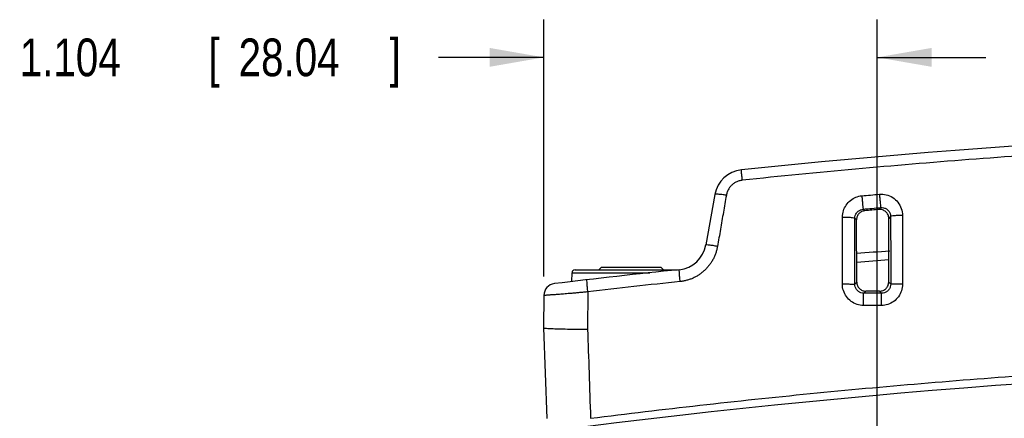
# Model space of a CAD drawing. Header units: inches. Extents: x 0 to 34, y 0 to 22.
# Tile 72 of 111: x 6.7 to 10, y 18.6 to 19.9. Entities that reach past the tile are written whole.
import ezdxf

# ---------------------------------------------------------------- set-up
doc = ezdxf.new("R2010")
doc.units = ezdxf.units.IN
doc.header["$LTSCALE"] = 1.87
doc.header["$MEASUREMENT"] = 0
doc.layers.get('0').update_dxf_attribs({"linetype": 'CONTINUOUS'})
doc.layers.add('DIMENSIONS', color=7, linetype='CONTINUOUS')
doc.styles.get("Standard").update_dxf_attribs({"font": 'txt', "width": 0.8})
doc.dimstyles.new('DIMSTYLE_1', dxfattribs={"dimtxt": 0.125, "dimasz": 0.18, "dimexe": 0.18, "dimexo": 0.0625, "dimgap": 0.09, "dimtad": 0, "dimtih": 1, "dimtoh": 1, "dimdec": 3, "dimzin": 4, "dimdsep": 46, "dimtxsty": 'STANDARD', "dimblk": '_FILLED', "dimblk1": '_FILLED', "dimblk2": '_FILLED', "dimcen": 0.09, "dimadec": 0, "dimazin": 0, "dimtp": 0.001, "dimtm": 0.001, "dimtfac": 1, "dimtdec": 3, "dimtofl": 0, "dimtmove": 0, "dimatfit": 3, "dimldrblk": '_FILLED', "dimfxl": 1, "dimtolj": 1, "dimtzin": 4, "dimarcsym": 0})

# ---------------------------------------------------------------- blocks, each defined once
blk = doc.blocks.new('_FILLED')
at = {"color": 0, "linetype": 'BYBLOCK'}
blk.add_solid([(0, 0), (-1, 0.174), (-1, -0.174)], dxfattribs=at)
blk = doc.blocks.new('*D4')
at = {"layer": 'DIMENSIONS', "color": 2, "linetype": 'CONTINUOUS'}
for p, q in [((8.4819, 19.038), (8.4819, 19.89)), ((9.586, 18.1315), (9.586, 19.89)), ((8.4819, 19.765), (8.1334, 19.765)), ((9.586, 19.765), (9.946, 19.765))]:
    blk.add_line(p, q, dxfattribs=at)
at = {"layer": 'DIMENSIONS', "color": 2, "linetype": 'CONTINUOUS', "xscale": 0.18, "yscale": 0.18, "zscale": 0.18}
blk.add_blockref('_FILLED', (8.4819, 19.765), dxfattribs=at)
at = {"layer": 'DIMENSIONS', "color": 2, "linetype": 'CONTINUOUS', "xscale": 0.18, "yscale": 0.18, "zscale": 0.18, "rotation": 180}
blk.add_blockref('_FILLED', (9.586, 19.765), dxfattribs=at)
at = {"layer": 'DIMENSIONS', "color": 2, "linetype": 'CONTINUOUS', "width": 0.8}
for s, p in [('1.104', (6.7459, 19.7025)), ('[', (7.3709, 19.7025)), ('28.04', (7.4709, 19.7025)), (']', (7.9709, 19.7025))]:
    blk.add_text(s, height=0.125, dxfattribs=at).set_placement(p)

msp = doc.modelspace()

# ---------------------------------------------------------------- linework, layer by layer
at = {"color": 7, "linetype": 'CONTINUOUS'}
for p, q in [((9.0479, 19.3101), (9.0185, 19.1432)), ((9.5393, 19.2618), (9.545, 19.2566)), ((9.5974, 19.2669), (9.5917, 19.2607)), ((9.6695, 19.2409), (9.6699, 19.0136)), ((9.4706, 19.0137), (9.471, 19.2355)), ((9.5118, 19.2321), (9.5177, 19.2266)), ((9.518, 19.02), (9.5177, 19.2266)), ((9.624, 19.02), (9.6243, 19.2308)), ((9.6303, 19.2374), (9.6243, 19.2308)), ((8.5742, 19.0217), (8.5752, 19.0509)), ((8.5752, 19.0509), (8.8327, 19.0509)), ((8.5852, 19.0605), (8.9244, 19.0605)), ((8.664, 19.0605), (8.672, 19.0685)), ((8.87, 19.0685), (8.672, 19.0685)), ((8.878, 19.0605), (8.87, 19.0685)), ((9.5114, 19.0135), (9.518, 19.02)), ((9.6307, 19.0133), (9.624, 19.02)), ((8.6277, 18.9877), (8.6267, 18.8635)), ((9.5414, 18.9834), (9.548, 18.9901)), ((9.6006, 18.9834), (9.594, 18.99)), ((8.4819, 18.9755), (8.481, 18.8685)), ((8.481, 18.8685), (8.4915, 18.5675))]:
    msp.add_line(p, q, dxfattribs=at)
for centre, radius, start, end in [((11.971, -7.999), 27.5375, 84.09115, 95.90885), ((9.1464, 19.2927), 0.1, 95.9088, 170), ((8.92, 19.1606), 0.1, 275.8882, 350), ((11.3924, -4.8122), 24, 94.21714, 94.47982), ((11.3924, -4.8122), 24, 95.88837, 96.88085), ((8.5852, 19.0505), 0.01, 90, 178), ((8.5219, 18.9752), 0.04, 96.8809, 179.5), ((11.971, -7.999), 26.75, 82.80027, 97.19973)]:
    msp.add_arc(centre, radius, start, end, dxfattribs=at)
for points, knots in [([(14.8027, 19.3577), (14.678, 19.3708), (14.428, 19.3952), (14.0521, 19.4268), (13.675, 19.4532), (13.2971, 19.4743), (12.9186, 19.4902), (12.5397, 19.5008), (12.1606, 19.5061), (11.7814, 19.5061), (11.4023, 19.5008), (11.0234, 19.4902), (10.6448, 19.4743), (10.2669, 19.4532), (9.8898, 19.4268), (9.514, 19.3952), (9.264, 19.3708), (9.1392, 19.3577)], [0, 0, 0, 0, 0.06631, 0.132812, 0.199446, 0.266168, 0.332946, 0.399757, 0.466584, 0.533416, 0.600244, 0.667054, 0.733832, 0.800554, 0.867189, 0.93369, 1, 1, 1, 1]), ([(9.1392, 19.3577), (9.1388, 19.3622), (9.1382, 19.3702), (9.1363, 19.3817), (9.1375, 19.387), (9.1352, 19.3921), (9.1361, 19.3922)], [0, 0, 0, 0, 0.392135, 0.714601, 0.92621, 1, 1, 1, 1]), ([(9.1392, 19.3577), (9.1374, 19.3575), (9.1338, 19.3569), (9.1284, 19.3556), (9.1231, 19.3537), (9.1181, 19.3514), (9.1133, 19.3486), (9.1087, 19.3454), (9.1045, 19.3418), (9.1006, 19.3377), (9.0971, 19.3334), (9.094, 19.3287), (9.0914, 19.3237), (9.0892, 19.3186), (9.0874, 19.3132), (9.0866, 19.3095), (9.0863, 19.3077)], [0, 0, 0, 0, 0.070864, 0.141766, 0.212729, 0.283755, 0.354871, 0.426098, 0.49746, 0.56896, 0.640557, 0.712235, 0.784058, 0.856006, 0.927995, 1, 1, 1, 1]), ([(9.0863, 19.3077), (9.0815, 19.3085), (9.0727, 19.3098), (9.0602, 19.3113), (9.0536, 19.3112), (9.0481, 19.3112), (9.0479, 19.3101)], [0, 0, 0, 0, 0.380463, 0.700452, 0.915225, 1, 1, 1, 1]), ([(9.0863, 19.3077), (9.0831, 19.289), (9.0765, 19.2514), (9.0667, 19.195), (9.0602, 19.1573), (9.0569, 19.1383)], [0, 0, 0, 0, 0.331476, 0.664955, 1, 1, 1, 1]), ([(9.471, 19.2355), (9.471, 19.2426), (9.4731, 19.2567), (9.4823, 19.2759), (9.4966, 19.2915), (9.5146, 19.3022), (9.5281, 19.3055), (9.5349, 19.3061)], [0, 0, 0, 0, 0.203039, 0.404872, 0.605046, 0.803423, 1, 1, 1, 1]), ([(9.5349, 19.3061), (9.5446, 19.3069), (9.564, 19.3087), (9.5834, 19.3104), (9.5931, 19.3113)], [0, 0, 0, 0, 0.500035, 1, 1, 1, 1]), ([(9.5349, 19.3061), (9.5354, 19.3007), (9.5364, 19.2905), (9.5374, 19.277), (9.5389, 19.2678), (9.5388, 19.263), (9.5393, 19.2618)], [0, 0, 0, 0, 0.36637, 0.68838, 0.91207, 1, 1, 1, 1]), ([(9.5931, 19.3113), (9.6008, 19.312), (9.6164, 19.3108), (9.6379, 19.3014), (9.6554, 19.2854), (9.6668, 19.2645), (9.6695, 19.2487), (9.6695, 19.2409)], [0, 0, 0, 0, 0.197551, 0.395887, 0.59588, 0.797593, 1, 1, 1, 1]), ([(9.5931, 19.3113), (9.5936, 19.3059), (9.5946, 19.2957), (9.5956, 19.2821), (9.597, 19.2729), (9.5969, 19.2681), (9.5974, 19.2669)], [0, 0, 0, 0, 0.366233, 0.688275, 0.912044, 1, 1, 1, 1]), ([(9.5118, 19.2321), (9.5118, 19.2351), (9.5127, 19.241), (9.5167, 19.2491), (9.5229, 19.2557), (9.5306, 19.2601), (9.5364, 19.2615), (9.5393, 19.2618)], [0, 0, 0, 0, 0.201411, 0.402242, 0.602437, 0.801826, 1, 1, 1, 1]), ([(9.545, 19.2566), (9.5414, 19.2562), (9.5341, 19.2542), (9.5251, 19.2474), (9.5191, 19.2378), (9.5177, 19.2303), (9.5177, 19.2266)], [0, 0, 0, 0, 0.249816, 0.500131, 0.750344, 1, 1, 1, 1]), ([(9.5393, 19.2618), (9.549, 19.2627), (9.5684, 19.2644), (9.5877, 19.2661), (9.5974, 19.2669)], [0, 0, 0, 0, 0.500063, 1, 1, 1, 1]), ([(9.5917, 19.2607), (9.5839, 19.26), (9.5684, 19.2586), (9.5528, 19.2573), (9.545, 19.2566)], [0, 0, 0, 0, 0.499997, 1, 1, 1, 1]), ([(9.6243, 19.2308), (9.6243, 19.235), (9.6225, 19.2434), (9.615, 19.2537), (9.6041, 19.2601), (9.5958, 19.2611), (9.5917, 19.2607)], [0, 0, 0, 0, 0.252634, 0.504383, 0.753534, 1, 1, 1, 1]), ([(9.5974, 19.2669), (9.6007, 19.2672), (9.6074, 19.2667), (9.6166, 19.2628), (9.6242, 19.2561), (9.6291, 19.2473), (9.6303, 19.2407), (9.6303, 19.2374)], [0, 0, 0, 0, 0.199451, 0.399052, 0.599114, 0.799617, 1, 1, 1, 1]), ([(9.6695, 19.2409), (9.6646, 19.2409), (9.6556, 19.2406), (9.6432, 19.2402), (9.6359, 19.2387), (9.6307, 19.2385), (9.6303, 19.2374)], [0, 0, 0, 0, 0.373051, 0.690831, 0.909022, 1, 1, 1, 1]), ([(9.471, 19.2355), (9.476, 19.2355), (9.4854, 19.2353), (9.4983, 19.2349), (9.5059, 19.2334), (9.5113, 19.2333), (9.5118, 19.2321)], [0, 0, 0, 0, 0.37044, 0.689009, 0.908782, 1, 1, 1, 1]), ([(9.5114, 19.0135), (9.5114, 19.0379), (9.5115, 19.0866), (9.5116, 19.1595), (9.5117, 19.208), (9.5118, 19.2321)], [0, 0, 0, 0, 0.33545, 0.668784, 1, 1, 1, 1]), ([(9.6303, 19.2374), (9.6304, 19.2126), (9.6305, 19.163), (9.6306, 19.0883), (9.6307, 19.0384), (9.6307, 19.0133)], [0, 0, 0, 0, 0.331154, 0.664446, 1, 1, 1, 1]), ([(9.0569, 19.1383), (9.052, 19.1392), (9.0432, 19.1405), (9.0306, 19.1429), (9.0244, 19.1424), (9.0187, 19.1442), (9.0185, 19.1432)], [0, 0, 0, 0, 0.384122, 0.707315, 0.922669, 1, 1, 1, 1]), ([(9.0569, 19.1383), (9.0562, 19.1345), (9.0546, 19.127), (9.0513, 19.1159), (9.047, 19.1052), (9.042, 19.0948), (9.0362, 19.085), (9.0295, 19.0756), (9.0222, 19.0668), (9.0142, 19.0587), (9.0056, 19.0512), (8.9964, 19.0445), (8.9868, 19.0385), (8.9767, 19.0334), (8.9662, 19.0291), (8.9554, 19.0257), (8.9444, 19.0232), (8.937, 19.0221), (8.9333, 19.0217)], [0, 0, 0, 0, 0.06342, 0.126821, 0.190069, 0.253119, 0.316032, 0.378849, 0.441532, 0.50404, 0.566445, 0.628827, 0.690945, 0.752943, 0.815016, 0.876994, 0.938701, 1, 1, 1, 1]), ([(8.9333, 19.0217), (8.9328, 19.0267), (8.9322, 19.0357), (8.9302, 19.0489), (8.9314, 19.055), (8.9293, 19.061), (8.9303, 19.0611)], [0, 0, 0, 0, 0.383257, 0.707292, 0.923566, 1, 1, 1, 1]), ([(8.6277, 18.9877), (8.6272, 18.9928), (8.6264, 19.0019), (8.6243, 19.0151), (8.6254, 19.0214), (8.6233, 19.0275), (8.6243, 19.0276)], [0, 0, 0, 0, 0.382306, 0.706442, 0.923175, 1, 1, 1, 1]), ([(8.9333, 19.0217), (8.8823, 19.0164), (8.7804, 19.0054), (8.6786, 18.9937), (8.6277, 18.9877)], [0, 0, 0, 0, 0.500714, 1, 1, 1, 1]), ([(9.4706, 19.0137), (9.4757, 19.0137), (9.4851, 19.0137), (9.4976, 19.0137), (9.5061, 19.0134), (9.5103, 19.0137), (9.5114, 19.0135)], [0, 0, 0, 0, 0.373301, 0.693869, 0.913732, 1, 1, 1, 1]), ([(9.5405, 18.9427), (9.5333, 18.9427), (9.5186, 18.9451), (9.4989, 18.9552), (9.4831, 18.9711), (9.4729, 18.9913), (9.4706, 19.0062), (9.4706, 19.0137)], [0, 0, 0, 0, 0.197683, 0.395778, 0.595362, 0.796843, 1, 1, 1, 1]), ([(9.5414, 18.9834), (9.5383, 18.9834), (9.532, 18.9844), (9.5235, 18.9887), (9.5168, 18.9954), (9.5124, 19.004), (9.5114, 19.0103), (9.5114, 19.0135)], [0, 0, 0, 0, 0.199041, 0.397872, 0.597378, 0.798038, 1, 1, 1, 1]), ([(9.518, 19.02), (9.518, 19.0161), (9.5196, 19.0082), (9.5263, 18.9983), (9.5362, 18.9916), (9.5441, 18.9901), (9.548, 18.9901)], [0, 0, 0, 0, 0.250233, 0.500637, 0.750712, 1, 1, 1, 1]), ([(9.594, 18.99), (9.5979, 18.99), (9.6058, 18.9916), (9.6158, 18.9983), (9.6225, 19.0082), (9.624, 19.0161), (9.624, 19.02)], [0, 0, 0, 0, 0.250697, 0.501191, 0.751074, 1, 1, 1, 1]), ([(9.6699, 19.0136), (9.6699, 19.0061), (9.6675, 18.9912), (9.6573, 18.971), (9.6415, 18.9551), (9.6217, 18.945), (9.6071, 18.9427), (9.5998, 18.9427)], [0, 0, 0, 0, 0.20269, 0.404161, 0.603903, 0.802343, 1, 1, 1, 1]), ([(9.6307, 19.0133), (9.6307, 19.0102), (9.6297, 19.0038), (9.6253, 18.9953), (9.6185, 18.9886), (9.61, 18.9844), (9.6037, 18.9834), (9.6006, 18.9834)], [0, 0, 0, 0, 0.200995, 0.401615, 0.601326, 0.800705, 1, 1, 1, 1]), ([(9.6699, 19.0136), (9.6649, 19.0136), (9.6558, 19.0135), (9.6439, 19.0136), (9.6358, 19.0133), (9.6318, 19.0135), (9.6307, 19.0133)], [0, 0, 0, 0, 0.376188, 0.69612, 0.91438, 1, 1, 1, 1]), ([(8.6277, 18.9877), (8.6231, 18.9873), (8.6138, 18.9864), (8.6002, 18.985), (8.5871, 18.9838), (8.5746, 18.9827), (8.563, 18.9817), (8.5524, 18.9808), (8.5429, 18.9801), (8.5343, 18.9794), (8.5264, 18.9788), (8.5193, 18.9783), (8.5128, 18.9779), (8.5069, 18.9775), (8.5016, 18.9771), (8.4968, 18.9767), (8.4925, 18.9764), (8.4889, 18.9761), (8.486, 18.9759), (8.4839, 18.9757), (8.4826, 18.9756), (8.4821, 18.9756), (8.4819, 18.9755)], [0, 0, 0, 0, 0.096146, 0.190118, 0.280793, 0.366758, 0.446621, 0.519309, 0.584523, 0.643162, 0.69646, 0.745078, 0.789405, 0.829749, 0.866318, 0.899308, 0.928578, 0.95356, 0.973606, 0.988206, 0.997045, 1, 1, 1, 1]), ([(9.5405, 18.9427), (9.5406, 18.9478), (9.5407, 18.9572), (9.5405, 18.9697), (9.5414, 18.9779), (9.5408, 18.9824), (9.5414, 18.9834)], [0, 0, 0, 0, 0.373327, 0.693744, 0.913498, 1, 1, 1, 1]), ([(9.6006, 18.9834), (9.5907, 18.9834), (9.571, 18.9834), (9.5513, 18.9834), (9.5414, 18.9834)], [0, 0, 0, 0, 0.500034, 1, 1, 1, 1]), ([(9.594, 18.99), (9.5863, 18.99), (9.571, 18.99), (9.5557, 18.9901), (9.548, 18.9901)], [0, 0, 0, 0, 0.499999, 1, 1, 1, 1]), ([(9.5998, 18.9427), (9.5998, 18.9477), (9.5999, 18.9571), (9.5997, 18.9697), (9.6007, 18.9779), (9.6, 18.9824), (9.6006, 18.9834)], [0, 0, 0, 0, 0.373334, 0.693757, 0.913512, 1, 1, 1, 1]), ([(9.5998, 18.9427), (9.5899, 18.9427), (9.5702, 18.9427), (9.5504, 18.9427), (9.5405, 18.9427)], [0, 0, 0, 0, 0.499999, 1, 1, 1, 1]), ([(8.481, 18.8685), (8.4816, 18.8682), (8.4848, 18.867), (8.4936, 18.8669), (8.5092, 18.8657), (8.5325, 18.8651), (8.5617, 18.8644), (8.5831, 18.8641), (8.5943, 18.8639)], [0, 0, 0, 0, 0.019341, 0.089408, 0.227201, 0.435926, 0.702975, 1, 1, 1, 1]), ([(8.6267, 18.8635), (8.6283, 18.8156), (8.6316, 18.7172), (8.6348, 18.6188), (8.6365, 18.5684)], [0, 0, 0, 0, 0.487227, 1, 1, 1, 1]), ([(8.6365, 18.5684), (8.757, 18.5836), (8.9992, 18.6126), (9.3643, 18.6512), (9.7324, 18.685), (10.1029, 18.7138), (10.4753, 18.7375), (10.8493, 18.7559), (11.2244, 18.7692), (11.6002, 18.7771), (11.9763, 18.7797), (12.3525, 18.7769), (12.7283, 18.7689), (13.1033, 18.7555), (13.4773, 18.7369), (13.8497, 18.713), (14.2201, 18.6841), (14.5882, 18.6502), (14.9498, 18.6118), (15.1885, 18.5832), (15.3054, 18.5684)], [0, 0, 0, 0, 0.054496, 0.109427, 0.164722, 0.220316, 0.276147, 0.332159, 0.388303, 0.444531, 0.5008, 0.557069, 0.613296, 0.669436, 0.725444, 0.781269, 0.836855, 0.892141, 0.947101, 1, 1, 1, 1])]:
    msp.add_open_spline(points, degree=3, knots=knots, dxfattribs=at)
for points in [[(9.624, 19.0936), (9.5886, 19.091), (9.5533, 19.0883), (9.5179, 19.0855)], [(8.5943, 18.8639), (8.6014, 18.8638), (8.6085, 18.8637), (8.6156, 18.8636)], [(8.6156, 18.8636), (8.6193, 18.8636), (8.623, 18.8635), (8.6267, 18.8635)]]:
    msp.add_open_spline(points, degree=3, dxfattribs=at)

# ---------------------------------------------------------------- dimensions: what is measured, and where the dimension line sits
at = {"layer": 'DIMENSIONS', "color": 2, "linetype": 'CONTINUOUS'}
dim = msp.add_linear_dim(base=(8.4819, 19.765), p1=(9.586, 18.1315), p2=(8.4819, 19.038), angle=180, dimstyle='DIMSTYLE_1', dxfattribs=at)
dim.commit()
dim.dimension.update_dxf_attribs({"geometry": '*D4', "text_midpoint": (7.4084, 19.765), "dimtype": 160})

doc.saveas('drawing.dxf')
